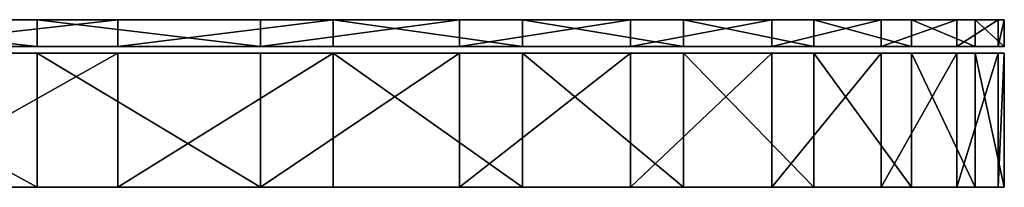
# Model space of a CAD drawing. Header units: millimetres. Extents: x 0 to 150, y 0 to 33.
# Tile 6 of 6: x 121 to 150, y 0 to 5. Entities that reach past the tile are written whole.
import ezdxf

# ---------------------------------------------------------------- set-up
doc = ezdxf.new("R2010")
doc.units = ezdxf.units.MM
doc.header["$LTSCALE"] = 25.4
doc.layers.get('0').update_dxf_attribs({"true_color": 0xff5454})

# ---------------------------------------------------------------- blocks, each defined once
blk = doc.blocks.new('RING-LED-S-MIRROR-10276.STL')
at = {"color": 250, "true_color": 0x262626}
mesh = blk.add_polyface(dxfattribs=at)
corners = [(97.525, -28, -74.392), (115.265, -28, -74.55), (106.391, -28, -74.997), (124.025, -28, -73.056), (88.793, -28, -72.742), (132.546, -28, -70.536), (80.318, -28, -70.071), (140.71, -28, -67.027), (72.218, -28, -66.416), (148.401, -28, -62.576), (64.608, -28, -61.83), (155.512, -28, -57.247), (57.593, -28, -56.375), (161.943, -28, -51.115), (51.272, -28, -50.129), (167.603, -28, -44.265), (45.735, -28, -43.179), (172.414, -28, -36.793), (41.059, -28, -35.623), (176.307, -28, -28.805), (37.309, -28, -27.567), (179.227, -28, -20.413), (34.538, -28, -19.124), (181.135, -28, -11.734), (32.785, -28, -10.412), (182.003, -28, -2.89), (32.075, -28, -1.554), (181.819, -28, 5.994), (32.417, -28, 7.325), (180.585, -28, 14.794), (33.808, -28, 16.102), (178.319, -28, 23.386), (36.226, -28, 24.652), (175.053, -28, 31.65), (39.639, -28, 32.857), (170.833, -28, 39.47), (43.998, -28, 40.6), (165.717, -28, 46.736), (49.243, -28, 47.774), (159.778, -28, 53.345), (52.175, -28, 51.115), (55.299, -28, 54.276), (153.098, -28, 59.206), (62.082, -28, 60.017), (145.773, -28, 64.236), (69.496, -28, 64.916), (137.903, -28, 68.364), (77.437, -28, 68.903), (129.601, -28, 71.532), (85.795, -28, 71.922), (120.983, -28, 73.696), (94.45, -28, 73.933), (112.169, -28, 74.826), (103.283, -28, 74.905)]
mesh.append_faces([[corners[k] for k in face] for face in [(0, 1, 2), (52, 51, 53)]], dxfattribs={"vtx0": -1, "color": 250})
mesh.append_faces([[corners[k] for k in face] for face in [(1, 0, 3), (3, 4, 5), (5, 6, 7), (7, 8, 9), (9, 10, 11), (11, 12, 13), (13, 14, 15), (15, 16, 17), (17, 18, 19), (19, 20, 21), (21, 22, 23), (23, 24, 25), (25, 26, 27), (27, 28, 29), (29, 30, 31), (31, 32, 33), (33, 34, 35), (35, 36, 37), (37, 38, 39), (39, 41, 42), (42, 43, 44), (44, 45, 46), (46, 47, 48), (48, 49, 50), (50, 51, 52)]], dxfattribs={"vtx0": -1, "vtx1": -1, "color": 250})
mesh.append_faces([[corners[k] for k in face] for face in [(3, 0, 4), (5, 4, 6), (7, 6, 8), (9, 8, 10), (11, 10, 12), (13, 12, 14), (15, 14, 16), (17, 16, 18), (19, 18, 20), (21, 20, 22), (23, 22, 24), (25, 24, 26), (27, 26, 28), (29, 28, 30), (31, 30, 32), (33, 32, 34), (35, 34, 36), (37, 36, 38), (39, 38, 40), (39, 40, 41), (42, 41, 43), (44, 43, 45), (46, 45, 47), (48, 47, 49), (50, 49, 51)]], dxfattribs={"vtx0": -1, "vtx2": -1, "color": 250})
mesh = blk.add_polyface(dxfattribs=at)
corners = [(153.098, -28.8, 59.206), (145.773, -28, 64.236), (145.773, -28.8, 64.236), (153.098, -28, 59.206)]
mesh.append_faces([[corners[k] for k in face] for face in [(0, 1, 2), (1, 0, 3)]], dxfattribs={"vtx0": -1, "color": 250})
mesh = blk.add_polyface(dxfattribs=at)
corners = [(155.512, -28, -57.247), (148.401, -28.8, -62.576), (148.401, -28, -62.576), (155.512, -28.8, -57.247)]
mesh.append_faces([[corners[k] for k in face] for face in [(0, 1, 2), (1, 0, 3)]], dxfattribs={"vtx0": -1, "color": 250})
mesh = blk.add_polyface(dxfattribs=at)
corners = [(159.778, -28.8, 53.345), (153.098, -28, 59.206), (153.098, -28.8, 59.206), (159.778, -28, 53.345)]
mesh.append_faces([[corners[k] for k in face] for face in [(0, 1, 2), (1, 0, 3)]], dxfattribs={"vtx0": -1, "color": 250})
mesh = blk.add_polyface(dxfattribs=at)
corners = [(161.943, -28, -51.115), (155.512, -28.8, -57.247), (155.512, -28, -57.247), (161.943, -28.8, -51.115)]
mesh.append_faces([[corners[k] for k in face] for face in [(0, 1, 2), (1, 0, 3)]], dxfattribs={"vtx0": -1, "color": 250})
mesh = blk.add_polyface(dxfattribs=at)
corners = [(165.717, -28, 46.736), (159.778, -28.8, 53.345), (165.717, -28.8, 46.736), (159.778, -28, 53.345)]
mesh.append_faces([[corners[k] for k in face] for face in [(0, 1, 2), (1, 0, 3)]], dxfattribs={"vtx0": -1, "color": 250})
mesh = blk.add_polyface(dxfattribs=at)
corners = [(161.943, -28, -51.115), (167.603, -28.8, -44.265), (161.943, -28.8, -51.115), (167.603, -28, -44.265)]
mesh.append_faces([[corners[k] for k in face] for face in [(0, 1, 2), (1, 0, 3)]], dxfattribs={"vtx0": -1, "color": 250})
mesh = blk.add_polyface(dxfattribs=at)
corners = [(170.833, -28, 39.47), (165.717, -28.8, 46.736), (170.833, -28.8, 39.47), (165.717, -28, 46.736)]
mesh.append_faces([[corners[k] for k in face] for face in [(0, 1, 2), (1, 0, 3)]], dxfattribs={"vtx0": -1, "color": 250})
mesh = blk.add_polyface(dxfattribs=at)
corners = [(167.603, -28, -44.265), (172.414, -28.8, -36.793), (167.603, -28.8, -44.265), (172.414, -28, -36.793)]
mesh.append_faces([[corners[k] for k in face] for face in [(0, 1, 2), (1, 0, 3)]], dxfattribs={"vtx0": -1, "color": 250})
mesh = blk.add_polyface(dxfattribs=at)
corners = [(175.053, -28, 31.65), (170.833, -28.8, 39.47), (175.053, -28.8, 31.65), (170.833, -28, 39.47)]
mesh.append_faces([[corners[k] for k in face] for face in [(0, 1, 2), (1, 0, 3)]], dxfattribs={"vtx0": -1, "color": 250})
mesh = blk.add_polyface(dxfattribs=at)
corners = [(172.414, -28, -36.793), (176.307, -28.8, -28.805), (172.414, -28.8, -36.793), (176.307, -28, -28.805)]
mesh.append_faces([[corners[k] for k in face] for face in [(0, 1, 2), (1, 0, 3)]], dxfattribs={"vtx0": -1, "color": 250})
mesh = blk.add_polyface(dxfattribs=at)
corners = [(178.319, -28, 23.386), (175.053, -28.8, 31.65), (178.319, -28.8, 23.386), (175.053, -28, 31.65)]
mesh.append_faces([[corners[k] for k in face] for face in [(0, 1, 2), (1, 0, 3)]], dxfattribs={"vtx0": -1, "color": 250})
mesh = blk.add_polyface(dxfattribs=at)
corners = [(176.307, -28, -28.805), (179.227, -28.8, -20.413), (176.307, -28.8, -28.805), (179.227, -28, -20.413)]
mesh.append_faces([[corners[k] for k in face] for face in [(0, 1, 2), (1, 0, 3)]], dxfattribs={"vtx0": -1, "color": 250})
mesh = blk.add_polyface(dxfattribs=at)
corners = [(180.585, -28, 14.794), (178.319, -28.8, 23.386), (180.585, -28.8, 14.794), (178.319, -28, 23.386)]
mesh.append_faces([[corners[k] for k in face] for face in [(0, 1, 2), (1, 0, 3)]], dxfattribs={"vtx0": -1, "color": 250})
mesh = blk.add_polyface(dxfattribs=at)
corners = [(179.227, -28, -20.413), (181.135, -28.8, -11.734), (179.227, -28.8, -20.413), (181.135, -28, -11.734)]
mesh.append_faces([[corners[k] for k in face] for face in [(0, 1, 2), (1, 0, 3)]], dxfattribs={"vtx0": -1, "color": 250})
mesh = blk.add_polyface(dxfattribs=at)
corners = [(181.819, -28, 5.994), (180.585, -28.8, 14.794), (181.819, -28.8, 5.994), (180.585, -28, 14.794)]
mesh.append_faces([[corners[k] for k in face] for face in [(0, 1, 2), (1, 0, 3)]], dxfattribs={"vtx0": -1, "color": 250})
mesh = blk.add_polyface(dxfattribs=at)
corners = [(181.135, -28, -11.734), (182.003, -28.8, -2.89), (181.135, -28.8, -11.734), (182.003, -28, -2.89)]
mesh.append_faces([[corners[k] for k in face] for face in [(0, 1, 2), (1, 0, 3)]], dxfattribs={"vtx0": -1, "color": 250})
mesh = blk.add_polyface(dxfattribs=at)
corners = [(182.003, -28, -2.89), (181.819, -28.8, 5.994), (182.003, -28.8, -2.89), (181.819, -28, 5.994)]
mesh.append_faces([[corners[k] for k in face] for face in [(0, 1, 2), (1, 0, 3)]], dxfattribs={"vtx0": -1, "color": 250})
mesh = blk.add_polyface(dxfattribs=at)
corners = [(115.265, -28.8, -74.55), (97.525, -28.8, -74.392), (106.391, -28.8, -74.997), (124.025, -28.8, -73.056), (88.793, -28.8, -72.742), (132.546, -28.8, -70.536), (80.318, -28.8, -70.071), (140.71, -28.8, -67.027), (72.218, -28.8, -66.416), (148.401, -28.8, -62.576), (64.608, -28.8, -61.83), (155.512, -28.8, -57.247), (57.593, -28.8, -56.375), (161.943, -28.8, -51.115), (51.272, -28.8, -50.129), (167.603, -28.8, -44.265), (45.735, -28.8, -43.179), (172.414, -28.8, -36.793), (41.059, -28.8, -35.623), (176.307, -28.8, -28.805), (37.309, -28.8, -27.567), (179.227, -28.8, -20.413), (34.538, -28.8, -19.124), (181.135, -28.8, -11.734), (32.785, -28.8, -10.412), (182.003, -28.8, -2.89), (32.075, -28.8, -1.554), (181.819, -28.8, 5.994), (32.417, -28.8, 7.325), (180.585, -28.8, 14.794), (33.808, -28.8, 16.102), (178.319, -28.8, 23.386), (36.226, -28.8, 24.652), (175.053, -28.8, 31.65), (39.639, -28.8, 32.857), (170.833, -28.8, 39.47), (43.998, -28.8, 40.6), (165.717, -28.8, 46.736), (49.243, -28.8, 47.774), (159.778, -28.8, 53.345), (52.175, -28.8, 51.115), (55.299, -28.8, 54.276), (153.098, -28.8, 59.206), (62.082, -28.8, 60.017), (145.773, -28.8, 64.236), (69.496, -28.8, 64.916), (137.903, -28.8, 68.364), (77.437, -28.8, 68.903), (129.601, -28.8, 71.532), (85.795, -28.8, 71.922), (120.983, -28.8, 73.696), (94.45, -28.8, 73.933), (112.169, -28.8, 74.826), (103.283, -28.8, 74.905)]
mesh.append_faces([[corners[k] for k in face] for face in [(0, 1, 2), (51, 52, 53)]], dxfattribs={"vtx0": -1, "color": 250})
mesh.append_faces([[corners[k] for k in face] for face in [(1, 3, 4), (4, 5, 6), (6, 7, 8), (8, 9, 10), (10, 11, 12), (12, 13, 14), (14, 15, 16), (16, 17, 18), (18, 19, 20), (20, 21, 22), (22, 23, 24), (24, 25, 26), (26, 27, 28), (28, 29, 30), (30, 31, 32), (32, 33, 34), (34, 35, 36), (36, 37, 38), (38, 39, 40), (40, 39, 41), (41, 42, 43), (43, 44, 45), (45, 46, 47), (47, 48, 49), (49, 50, 51)]], dxfattribs={"vtx0": -1, "vtx1": -1, "color": 250})
mesh.append_faces([[corners[k] for k in face] for face in [(1, 0, 3), (4, 3, 5), (6, 5, 7), (8, 7, 9), (10, 9, 11), (12, 11, 13), (14, 13, 15), (16, 15, 17), (18, 17, 19), (20, 19, 21), (22, 21, 23), (24, 23, 25), (26, 25, 27), (28, 27, 29), (30, 29, 31), (32, 31, 33), (34, 33, 35), (36, 35, 37), (38, 37, 39), (41, 39, 42), (43, 42, 44), (45, 44, 46), (47, 46, 48), (49, 48, 50), (51, 50, 52)]], dxfattribs={"vtx0": -1, "vtx2": -1, "color": 250})
at = {"color": 8, "true_color": 0x7c7b7b}
mesh = blk.add_polyface(dxfattribs=at)
corners = [(97.525, -29, -74.392), (115.265, -29, -74.55), (106.391, -29, -74.997), (124.025, -29, -73.056), (88.793, -29, -72.742), (132.546, -29, -70.536), (80.318, -29, -70.071), (140.71, -29, -67.027), (72.218, -29, -66.416), (148.401, -29, -62.576), (64.608, -29, -61.83), (155.512, -29, -57.247), (57.593, -29, -56.375), (161.943, -29, -51.115), (51.272, -29, -50.129), (167.603, -29, -44.265), (45.735, -29, -43.179), (172.414, -29, -36.793), (41.059, -29, -35.623), (176.307, -29, -28.805), (37.309, -29, -27.567), (179.227, -29, -20.413), (34.538, -29, -19.124), (181.135, -29, -11.734), (32.785, -29, -10.412), (182.003, -29, -2.89), (32.075, -29, -1.554), (181.819, -29, 5.994), (32.417, -29, 7.325), (180.585, -29, 14.794), (33.808, -29, 16.102), (178.319, -29, 23.386), (36.226, -29, 24.652), (175.053, -29, 31.65), (39.639, -29, 32.857), (170.833, -29, 39.47), (43.998, -29, 40.6), (165.717, -29, 46.736), (49.243, -29, 47.774), (159.778, -29, 53.345), (52.175, -29, 51.115), (55.299, -29, 54.276), (153.098, -29, 59.206), (62.082, -29, 60.017), (145.773, -29, 64.236), (69.496, -29, 64.916), (137.903, -29, 68.364), (77.437, -29, 68.903), (129.601, -29, 71.532), (85.795, -29, 71.922), (120.983, -29, 73.696), (94.45, -29, 73.933), (112.169, -29, 74.826), (103.283, -29, 74.905)]
mesh.append_faces([[corners[k] for k in face] for face in [(0, 1, 2), (52, 51, 53)]], dxfattribs={"vtx0": -1, "color": 8})
mesh.append_faces([[corners[k] for k in face] for face in [(1, 0, 3), (3, 4, 5), (5, 6, 7), (7, 8, 9), (9, 10, 11), (11, 12, 13), (13, 14, 15), (15, 16, 17), (17, 18, 19), (19, 20, 21), (21, 22, 23), (23, 24, 25), (25, 26, 27), (27, 28, 29), (29, 30, 31), (31, 32, 33), (33, 34, 35), (35, 36, 37), (37, 38, 39), (39, 41, 42), (42, 43, 44), (44, 45, 46), (46, 47, 48), (48, 49, 50), (50, 51, 52)]], dxfattribs={"vtx0": -1, "vtx1": -1, "color": 8})
mesh.append_faces([[corners[k] for k in face] for face in [(3, 0, 4), (5, 4, 6), (7, 6, 8), (9, 8, 10), (11, 10, 12), (13, 12, 14), (15, 14, 16), (17, 16, 18), (19, 18, 20), (21, 20, 22), (23, 22, 24), (25, 24, 26), (27, 26, 28), (29, 28, 30), (31, 30, 32), (33, 32, 34), (35, 34, 36), (37, 36, 38), (39, 38, 40), (39, 40, 41), (42, 41, 43), (44, 43, 45), (46, 45, 47), (48, 47, 49), (50, 49, 51)]], dxfattribs={"vtx0": -1, "vtx2": -1, "color": 8})
mesh = blk.add_polyface(dxfattribs=at)
corners = [(153.098, -33, 59.206), (145.773, -29, 64.236), (145.773, -33, 64.236), (153.098, -29, 59.206)]
mesh.append_faces([[corners[k] for k in face] for face in [(0, 1, 2), (1, 0, 3)]], dxfattribs={"vtx0": -1, "color": 8})
mesh = blk.add_polyface(dxfattribs=at)
corners = [(155.512, -29, -57.247), (148.401, -33, -62.576), (148.401, -29, -62.576), (155.512, -33, -57.247)]
mesh.append_faces([[corners[k] for k in face] for face in [(0, 1, 2), (1, 0, 3)]], dxfattribs={"vtx0": -1, "color": 8})
mesh = blk.add_polyface(dxfattribs=at)
corners = [(159.778, -33, 53.345), (153.098, -29, 59.206), (153.098, -33, 59.206), (159.778, -29, 53.345)]
mesh.append_faces([[corners[k] for k in face] for face in [(0, 1, 2), (1, 0, 3)]], dxfattribs={"vtx0": -1, "color": 8})
mesh = blk.add_polyface(dxfattribs=at)
corners = [(161.943, -29, -51.115), (155.512, -33, -57.247), (155.512, -29, -57.247), (161.943, -33, -51.115)]
mesh.append_faces([[corners[k] for k in face] for face in [(0, 1, 2), (1, 0, 3)]], dxfattribs={"vtx0": -1, "color": 8})
mesh = blk.add_polyface(dxfattribs=at)
corners = [(165.717, -29, 46.736), (159.778, -33, 53.345), (165.717, -33, 46.736), (159.778, -29, 53.345)]
mesh.append_faces([[corners[k] for k in face] for face in [(0, 1, 2), (1, 0, 3)]], dxfattribs={"vtx0": -1, "color": 8})
mesh = blk.add_polyface(dxfattribs=at)
corners = [(161.943, -29, -51.115), (167.603, -33, -44.265), (161.943, -33, -51.115), (167.603, -29, -44.265)]
mesh.append_faces([[corners[k] for k in face] for face in [(0, 1, 2), (1, 0, 3)]], dxfattribs={"vtx0": -1, "color": 8})
mesh = blk.add_polyface(dxfattribs=at)
corners = [(170.833, -29, 39.47), (165.717, -33, 46.736), (170.833, -33, 39.47), (165.717, -29, 46.736)]
mesh.append_faces([[corners[k] for k in face] for face in [(0, 1, 2), (1, 0, 3)]], dxfattribs={"vtx0": -1, "color": 8})
mesh = blk.add_polyface(dxfattribs=at)
corners = [(167.603, -29, -44.265), (172.414, -33, -36.793), (167.603, -33, -44.265), (172.414, -29, -36.793)]
mesh.append_faces([[corners[k] for k in face] for face in [(0, 1, 2), (1, 0, 3)]], dxfattribs={"vtx0": -1, "color": 8})
mesh = blk.add_polyface(dxfattribs=at)
corners = [(175.053, -29, 31.65), (170.833, -33, 39.47), (175.053, -33, 31.65), (170.833, -29, 39.47)]
mesh.append_faces([[corners[k] for k in face] for face in [(0, 1, 2), (1, 0, 3)]], dxfattribs={"vtx0": -1, "color": 8})
mesh = blk.add_polyface(dxfattribs=at)
corners = [(172.414, -29, -36.793), (176.307, -33, -28.805), (172.414, -33, -36.793), (176.307, -29, -28.805)]
mesh.append_faces([[corners[k] for k in face] for face in [(0, 1, 2), (1, 0, 3)]], dxfattribs={"vtx0": -1, "color": 8})
mesh = blk.add_polyface(dxfattribs=at)
corners = [(178.319, -29, 23.386), (175.053, -33, 31.65), (178.319, -33, 23.386), (175.053, -29, 31.65)]
mesh.append_faces([[corners[k] for k in face] for face in [(0, 1, 2), (1, 0, 3)]], dxfattribs={"vtx0": -1, "color": 8})
mesh = blk.add_polyface(dxfattribs=at)
corners = [(176.307, -29, -28.805), (179.227, -33, -20.413), (176.307, -33, -28.805), (179.227, -29, -20.413)]
mesh.append_faces([[corners[k] for k in face] for face in [(0, 1, 2), (1, 0, 3)]], dxfattribs={"vtx0": -1, "color": 8})
mesh = blk.add_polyface(dxfattribs=at)
corners = [(180.585, -29, 14.794), (178.319, -33, 23.386), (180.585, -33, 14.794), (178.319, -29, 23.386)]
mesh.append_faces([[corners[k] for k in face] for face in [(0, 1, 2), (1, 0, 3)]], dxfattribs={"vtx0": -1, "color": 8})
mesh = blk.add_polyface(dxfattribs=at)
corners = [(179.227, -29, -20.413), (181.135, -33, -11.734), (179.227, -33, -20.413), (181.135, -29, -11.734)]
mesh.append_faces([[corners[k] for k in face] for face in [(0, 1, 2), (1, 0, 3)]], dxfattribs={"vtx0": -1, "color": 8})
mesh = blk.add_polyface(dxfattribs=at)
corners = [(181.819, -29, 5.994), (180.585, -33, 14.794), (181.819, -33, 5.994), (180.585, -29, 14.794)]
mesh.append_faces([[corners[k] for k in face] for face in [(0, 1, 2), (1, 0, 3)]], dxfattribs={"vtx0": -1, "color": 8})
mesh = blk.add_polyface(dxfattribs=at)
corners = [(181.135, -29, -11.734), (182.003, -33, -2.89), (181.135, -33, -11.734), (182.003, -29, -2.89)]
mesh.append_faces([[corners[k] for k in face] for face in [(0, 1, 2), (1, 0, 3)]], dxfattribs={"vtx0": -1, "color": 8})
mesh = blk.add_polyface(dxfattribs=at)
corners = [(182.003, -29, -2.89), (181.819, -33, 5.994), (182.003, -33, -2.89), (181.819, -29, 5.994)]
mesh.append_faces([[corners[k] for k in face] for face in [(0, 1, 2), (1, 0, 3)]], dxfattribs={"vtx0": -1, "color": 8})
mesh = blk.add_polyface(dxfattribs=at)
corners = [(115.265, -33, -74.55), (97.525, -33, -74.392), (106.391, -33, -74.997), (124.025, -33, -73.056), (88.793, -33, -72.742), (132.546, -33, -70.536), (80.318, -33, -70.071), (140.71, -33, -67.027), (72.218, -33, -66.416), (148.401, -33, -62.576), (64.608, -33, -61.83), (155.512, -33, -57.247), (57.593, -33, -56.375), (161.943, -33, -51.115), (51.272, -33, -50.129), (167.603, -33, -44.265), (45.735, -33, -43.179), (172.414, -33, -36.793), (41.059, -33, -35.623), (176.307, -33, -28.805), (37.309, -33, -27.567), (179.227, -33, -20.413), (34.538, -33, -19.124), (181.135, -33, -11.734), (32.785, -33, -10.412), (182.003, -33, -2.89), (32.075, -33, -1.554), (181.819, -33, 5.994), (32.417, -33, 7.325), (180.585, -33, 14.794), (33.808, -33, 16.102), (178.319, -33, 23.386), (36.226, -33, 24.652), (175.053, -33, 31.65), (39.639, -33, 32.857), (170.833, -33, 39.47), (43.998, -33, 40.6), (165.717, -33, 46.736), (49.243, -33, 47.774), (159.778, -33, 53.345), (52.175, -33, 51.115), (55.299, -33, 54.276), (153.098, -33, 59.206), (62.082, -33, 60.017), (145.773, -33, 64.236), (69.496, -33, 64.916), (137.903, -33, 68.364), (77.437, -33, 68.903), (129.601, -33, 71.532), (85.795, -33, 71.922), (120.983, -33, 73.696), (94.45, -33, 73.933), (112.169, -33, 74.826), (103.283, -33, 74.905)]
mesh.append_faces([[corners[k] for k in face] for face in [(0, 1, 2), (51, 52, 53)]], dxfattribs={"vtx0": -1, "color": 8})
mesh.append_faces([[corners[k] for k in face] for face in [(1, 3, 4), (4, 5, 6), (6, 7, 8), (8, 9, 10), (10, 11, 12), (12, 13, 14), (14, 15, 16), (16, 17, 18), (18, 19, 20), (20, 21, 22), (22, 23, 24), (24, 25, 26), (26, 27, 28), (28, 29, 30), (30, 31, 32), (32, 33, 34), (34, 35, 36), (36, 37, 38), (38, 39, 40), (40, 39, 41), (41, 42, 43), (43, 44, 45), (45, 46, 47), (47, 48, 49), (49, 50, 51)]], dxfattribs={"vtx0": -1, "vtx1": -1, "color": 8})
mesh.append_faces([[corners[k] for k in face] for face in [(1, 0, 3), (4, 3, 5), (6, 5, 7), (8, 7, 9), (10, 9, 11), (12, 11, 13), (14, 13, 15), (16, 15, 17), (18, 17, 19), (20, 19, 21), (22, 21, 23), (24, 23, 25), (26, 25, 27), (28, 27, 29), (30, 29, 31), (32, 31, 33), (34, 33, 35), (36, 35, 37), (38, 37, 39), (41, 39, 42), (43, 42, 44), (45, 44, 46), (47, 46, 48), (49, 48, 50), (51, 50, 52)]], dxfattribs={"vtx0": -1, "vtx2": -1, "color": 8})

msp = doc.modelspace()

# ---------------------------------------------------------------- block references
at = {"color": 0}
msp.add_blockref('RING-LED-S-MIRROR-10276.STL', (-32.075, 33, 74.997), dxfattribs=at)

doc.saveas('drawing.dxf')
